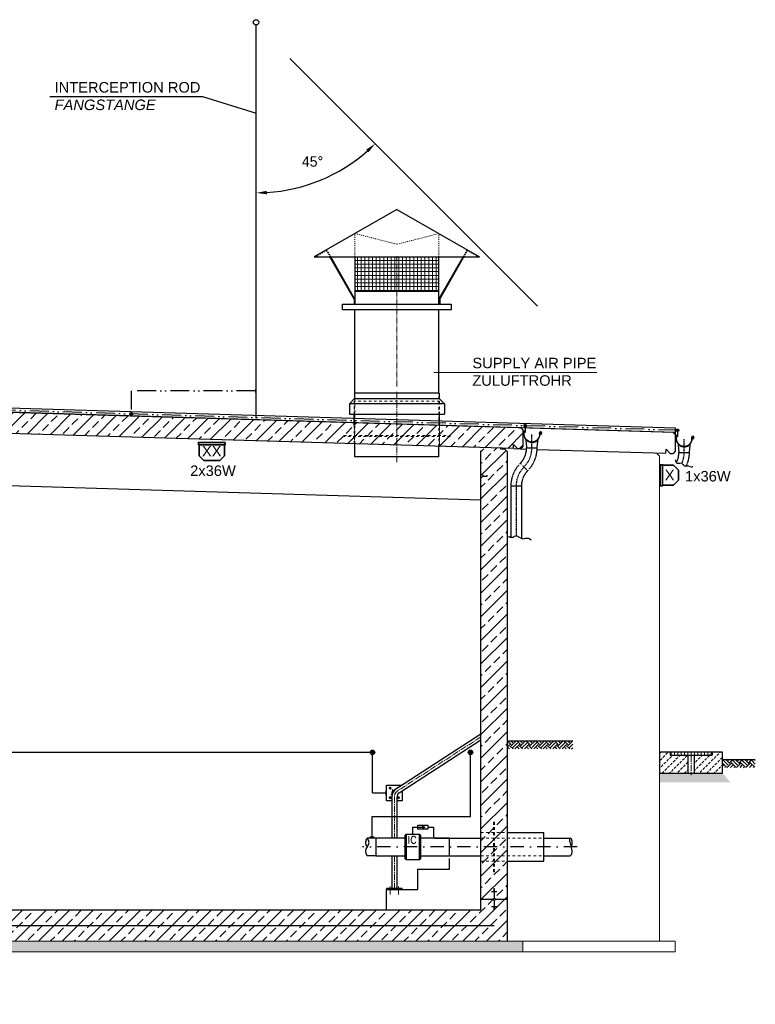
# Model space of a CAD drawing. Header units: millimetres. Extents: x -34778 to 7823654, y -4566 to 50989.
# Tile 24 of 29: x 6108 to 13112, y 31440 to 40819. Entities that reach past the tile are written whole.
import ezdxf

# ---------------------------------------------------------------- set-up
doc = ezdxf.new("R2010")
doc.units = ezdxf.units.MM
for name, pattern in [('ACAD_ISO12W100', [21, 12, -3, 0, -3, 0, -3]), ('DASHDOT', [25.4, 12.7, -6.35, 0, -6.35]), ('HIDDEN', [9.525, 6.35, -3.175]), ('JIS_02_1.0', [2, 1, -1]), ('MITTE2', [28.575, 19.05, -3.175, 3.175, -3.175])]:
    doc.linetypes.add(name, pattern=pattern)
for name, color, linetype, lineweight in [('Beleuchtung', 5, 'ACAD_ISO12W100', 35), ('Bemaßung', 7, 'Continuous', 9), ('verz. Bandstahl 30x3_5mm auf Putz', 1, 'GRENZE1', 35), ('verz. Bandstahl 30x3_5mm im Beton', 5, 'GRENZE1', 35), ('verz. Rundstahl 8mm', 6, 'ACAD_ISO12W100', 35)]:
    doc.layers.add(name, color=color, linetype=linetype, lineweight=lineweight)
for name, color, linetype in [('Beschriftung', 7, 'Continuous'), ('P-MU150AUSL', 7, 'Continuous'), ('P-MU200EINL', 7, 'Continuous'), ('P-MU250AUSL1', 7, 'Continuous')]:
    doc.layers.add(name, color=color, linetype=linetype)
doc.styles.add('LBB3.5M1000', font='isocp.shx', dxfattribs={"height": 3.5})
doc.styles.add('ROMANS', font='ROMANS', dxfattribs={"height": 0.2})
doc.linetypes.add('GRENZE1', pattern='A,6.35,-2.54,[133,ltypeshp.shx,S=2.54,R=0,X=-2.54,Y=0],-2.54,25.4', length=36.83)
doc.dimstyles.new('DIN', dxfattribs={"dimtxt": 2.5, "dimasz": 2.5, "dimexe": 1.25, "dimexo": 0.625, "dimtad": 1, "dimtih": 1, "dimdec": 4, "dimdsep": 46, "dimlunit": 6, "dimtxsty": 'Standard', "dimcen": 2.5, "dimadec": 0, "dimazin": 0, "dimtfac": 1, "dimtdec": 4, "dimtmove": 0, "dimatfit": 3, "dimfxl": 0, "dimtvp": 1, "dimtolj": 1, "dimtzin": 0, "dimarcsym": 0})

# ---------------------------------------------------------------- blocks, each defined once
blk = doc.blocks.new('*D15')
at = {"layer": 'Bemaßung', "color": 0, "lineweight": -2, "transparency": 16777216}
blk.add_arc((8360.7, 40769), 1599.8, 273.58204, 311.41796, dxfattribs=at)
at = {"layer": 'Bemaßung', "color": 0, "lineweight": -3, "transparency": 16777216}
for points in [[(9407.6, 39581.5), (9430.4, 39557.2), (9491.9, 39637.8)], [(8461.2, 39155.7), (8460.1, 39189), (8360.7, 39169.2)]]:
    blk.add_solid(points, dxfattribs=at)
at = {"layer": 'DEFPOINTS', "color": 0, "lineweight": -3, "transparency": 16777216}
for p in [(8360.7, 40769.1), (8679.7, 40450), (9160.6, 39383.6), (11039.7, 38090), (8360.7, 37028)]:
    blk.add_point(p, dxfattribs=at)
at = {"layer": 'Bemaßung', "color": 0, "transparency": 16777216, "insert": (8896, 39467.9), "char_height": 100, "attachment_point": 5}
blk.add_mtext('\\A1;45°', dxfattribs=at)

msp = doc.modelspace()

# ---------------------------------------------------------------- hatches: boundary and pattern name
at = {"lineweight": 5}
h = msp.add_hatch(dxfattribs=at)
h.set_pattern_fill('ANSI37', color=256, scale=11.248594, angle=45, style=0)
h.set_pattern_definition([(90, (44466.887, -1509.316), (35.714286, 6e-15), []), (7e-15, (44466.887, -1509.316), (6e-15, -35.714286), [])])
h.paths.add_polyline_path([(10100, 38560.609), (9300, 38560.609), (9300, 38233.255), (10100, 38233.255)])
h = msp.add_hatch(dxfattribs=at)
h.set_pattern_fill('ANSI33', color=256, scale=25)
h.set_pattern_definition([(45, (6100, 37018.29), (-112.2532, 112.2532), []), (45, (6212.25, 37018.29), (-112.2532, 112.2532), [79.375, -39.6875])])
h.paths.add_polyline_path([(-150, 37242.661), (-130.009, 37262.061), (10879.942, 36931.763), (10899.933, 36911.163), (10899.933, 36750.425), (10879.942, 36731.024), (10850, 36731.923), (10810, 36773.123), (10810, 36733.123), (-130.009, 37061.323), (-150, 37081.923)])
h = msp.add_hatch(dxfattribs=at)
h.set_pattern_fill('ANSI33', color=256, scale=25)
h.set_pattern_definition([(45, (5375, 34272.02), (-112.253, 112.253), []), (45, (5487.25, 34272.02), (-112.253, 112.253), [79.375, -39.6875])])
h.paths.add_polyline_path([(0, 35460.423), (250, 35460.423), (250, 37019.923), (230.009, 37040.522), (190.027, 37041.722), (190.327, 37051.713), (60.273, 37055.615), (59.973, 37045.624), (19.991, 37046.823), (0, 37027.423)])
h.paths.add_polyline_path([(250, 34450.423), (0, 34450.423), (0, 32040.423), (3385, 32040.423), (3385, 31540.423), (5085, 31540.423), (5085, 32040.423), (10750, 32040.423), (10750, 36704.923), (10730.009, 36725.522), (10690.027, 36726.722), (10690.327, 36736.713), (10560.273, 36740.615), (10559.973, 36730.624), (10519.991, 36731.823), (10500, 36712.423), (10500, 32340.423), (4865, 32340.423), (4865, 32310.423), (4835, 32310.423), (4835, 31840.423), (3635, 31840.423), (3635, 32310.423), (3605, 32310.423), (3605, 32340.423), (250, 32340.423)])
h = msp.add_hatch()
h.set_pattern_fill('EARTH', color=256, scale=10, angle=45)
h.set_pattern_definition([(45, (-2650, 58026.24), (7e-15, 89.80256), [63.5, -63.5]), (45, (-2666.84, 58043.075), (7e-15, 89.80256), [63.5, -63.5]), (45, (-2683.676, 58059.913), (7e-15, 89.80256), [63.5, -63.5]), (135, (-2683.676, 58071.14), (-89.80256, 7e-15), [63.5, -63.5]), (135, (-2666.84, 58087.977), (-89.80256, 7e-15), [63.5, -63.5]), (135, (-2650, 58104.815), (-89.80256, 7e-15), [63.5, -63.5])])
h.paths.add_polyline_path([(10750, 33949.923), (11373.988, 33949.923), (11373.988, 33872.58), (10750, 33872.58)])
h = msp.add_hatch(dxfattribs=at)
h.set_pattern_fill('ANSI31', color=256, scale=10, angle=45)
h.set_pattern_definition([(90, (12500, 33827.423), (-31.75, 5e-15), [])])
h.paths.add_polyline_path([(12301, 33812.423), (12699, 33812.423), (12699, 33842.423), (12301, 33842.423)])
h = msp.add_hatch()
h.set_pattern_fill('EARTH', color=256, scale=10, angle=45)
h.set_pattern_definition([(45, (-599.793, 57811.844), (7e-15, 89.80256), [63.5, -63.5]), (45, (-616.63, 57828.68), (7e-15, 89.80256), [63.5, -63.5]), (45, (-633.47, 57845.52), (7e-15, 89.80256), [63.5, -63.5]), (135, (-633.47, 57856.745), (-89.80256, 7e-15), [63.5, -63.5]), (135, (-616.63, 57873.58), (-89.80256, 7e-15), [63.5, -63.5]), (135, (-599.793, 57890.42), (-89.80256, 7e-15), [63.5, -63.5])])
h.paths.add_polyline_path([(12800, 33772.423), (13111.994, 33772.423), (13111.994, 33695.08), (12800, 33695.08)])
h = msp.add_hatch(color=256)
h.dxf.hatch_style = 1
h.paths.add_polyline_path([(9965.761, 33127.081), (9945.674, 33115.484), (9945.674, 33138.678)])
at = {"layer": 'Bemaßung', "lineweight": 5}
h = msp.add_hatch(dxfattribs=at)
h.set_pattern_fill('GRAVEL', color=256)
h.set_pattern_definition([(228.0127875, (10968.288, 59626.1375), (-203.20000002, -228.59999999), [3.417214, -338.304836]), (184.969741, (10966.002, 59623.5975), (304.79999988, 25.400001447), [5.864047, -580.54049]), (132.510447, (10960.16, 59623.0895), (254.00000011, -279.3999999), [4.134815, -409.347228]), (267.273689, (10950.254, 59616.7395), (25.400000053, 508), [5.340045, -528.664374]), (292.833654, (10950, 59611.4055), (-127.00000001, 304.799999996), [5.236337, -518.398077]), (357.273689, (10952.032, 59606.5795), (-508, 25.400000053), [5.340045, -528.664374]), (37.6942405, (10957.366, 59606.3255), (-330.199999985, -254.00000002), [7.061937, -699.131153]), (72.2553284, (10962.954, 59610.6435), (177.800000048, 558.799999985), [6.667195, -660.052566]), (121.4295656, (10964.986, 59616.9935), (-203.20000003, 330.19999998), [5.35813, -530.455457]), (175.236358, (10962.192, 59621.5655), (279.4, -25.40000004), [6.117133, -299.73937]), (222.3974378, (10956.096, 59622.0735), (-304.79999999, -279.40000001), [7.91078, -783.167725]), (138.814075, (10975.4, 59616.4855), (-177.8, 152.40000001), [2.700045, -267.305658]), (171.4692344, (10973.368, 59618.2635), (330.20000001, -50.79999994), [5.13682, -508.54639]), (225, (10968.288, 59619.026), (-4e-15, -25.4), [3.592093, -32.32893]), (203.19859, (10966.51, 59622.0735), (127, 50.8), [1.934413, -191.506224]), (291.80141, (10964.732, 59621.3115), (-25.4, 76.2), [2.735656, -134.04753]), (30.963757, (10965.748, 59618.7715), (76.2, 50.8), [4.443197, -143.662982]), (161.56505, (10969.558, 59621.0575), (50.8, -25.4), [3.212871, -77.10898]), (16.3895403, (10950, 59621.3115), (254, 76.2), [4.50088, -445.588267]), (70.346176, (10954.318, 59622.5815), (-101.60000001, -279.4), [3.77599, -373.822157]), (293.19859, (10969.558, 59626.1375), (-50.8, 127), [3.8688, -189.571836]), (343.6104597, (10971.082, 59622.5815), (-254.000000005, 76.19999998), [4.50088, -445.588267]), (339.443955, (10950, 59605.5635), (-127, 50.8), [4.340352, -212.677343]), (294.7751406, (10954.064, 59604.0395), (-127.00000015, 279.39999993), [3.63672, -360.035934]), (66.80141, (10969.812, 59600.7375), (50.8, 127), [3.8688, -189.571836]), (17.3540246, (10971.336, 59604.2935), (-330.19999999, -101.60000002), [4.257827, -421.52376]), (69.443955, (10957.366, 59600.7375), (-50.8, -127), [2.170176, -214.84752]), (101.309932, (10968.288, 59600.7375), (-25.4, 101.6), [1.295146, -128.21995]), (165.963757, (10968.034, 59602.0075), (76.2, -25.4), [5.236337, -99.490546]), (186.009006, (10962.954, 59603.2775), (254, 25.40000001), [4.85267, -480.413649]), (303.690068, (10965.748, 59616.4855), (-25.4, 50.8), [3.66324, -87.917764]), (353.1572266, (10967.78, 59613.4375), (431.800000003, -50.799999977), [6.395568, -633.16009]), (60.945396, (10974.13, 59612.6755), (-101.6, -177.8), [2.615082, -258.893923]), (90, (10975.4, 59614.962), (-25.4, 25.4), [1.524, -23.876]), (120.256437, (10962.446, 59604.0395), (101.59999999, -177.80000001), [3.52867, -349.339408]), (48.0127875, (10960.668, 59607.0875), (203.20000002, 228.59999999), [6.83443, -334.887622]), (0, (10965.24, 59612.168), (25.4, 25.4), [6.604, -18.796]), (325.3048465, (10971.844, 59612.1675), (254.0000001, -177.79999986), [4.016096, -397.593167]), (254.054604, (10975.146, 59609.8815), (-25.4, -101.6), [3.69829, -181.2165]), (207.6459754, (10974.13, 59606.3255), (-482.600000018, -253.999999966), [6.02145, -596.124644]), (175.4260787, (10968.796, 59603.5315), (-330.2, 25.4), [6.370295, -630.658465])])
h.paths.add_polyline_path([(12800, 33642.423), (12874.183, 33555.394), (12200, 33555.394), (12200, 33642.423)])
at = {"layer": 'Beschriftung', "lineweight": 5}
h = msp.add_hatch(dxfattribs=at)
h.set_pattern_fill('BETON_UNBEWEHRT', color=256, scale=200, pattern_type=2)
h.set_pattern_definition([(45, (35.355, 57868.74), (-35.35534, 35.35534), [25, -12.5])])
h.paths.add_polyline_path([(12700, 33842.423), (12700, 33812.423), (12670, 33812.423), (12530.15, 33812.423), (12530.15, 33642.423), (12800, 33642.423), (12800, 33842.423)])
h.paths.add_polyline_path([(12300, 33812.423), (12300, 33842.423), (12200, 33842.423), (12200, 33642.423), (12469.85, 33642.423), (12469.85, 33812.423), (12330, 33812.423)])
h = msp.add_hatch(dxfattribs=at)
h.set_pattern_fill('BETON_UNBEWEHRT', color=256, scale=200, angle=90, pattern_type=2)
h.set_pattern_definition([(135, (-3e-11, 77202.46), (-35.35534, -35.35534), [25, -12.5])])
h.paths.add_polyline_path([(3385, 32040.423), (-150, 32040.423), (-150, 31940.423), (3385, 31940.423)])
h.paths.add_polyline_path([(5085, 31540.423), (3385, 31540.423), (3385, 31440.423), (5085, 31440.423)])
h.paths.add_polyline_path([(10900, 32040.423), (5085, 32040.423), (5085, 31940.423), (10900, 31940.423)])
at = {"layer": 'verz. Bandstahl 30x3_5mm auf Putz', "lineweight": -3}
h = msp.add_hatch(color=256, dxfattribs=at)
h.dxf.hatch_style = 1
edge = h.paths.add_edge_path()
edge.add_arc((9466.394, 33840.423), 21.435, 180, 540, ccw=False)
h = msp.add_hatch(color=256, dxfattribs=at)
h.dxf.hatch_style = 1
edge = h.paths.add_edge_path()
edge.add_arc((10400, 33840.423), 21.435, 180, 540, ccw=False)
at = {"layer": 'verz. Rundstahl 8mm', "lineweight": -3}
h = msp.add_hatch(color=256, dxfattribs=at)
h.dxf.hatch_style = 1
edge = h.paths.add_edge_path()
edge.add_arc((7169.554, 37064.058), 12.43, 0, 360)
h = msp.add_hatch(color=256, dxfattribs=at)
h.dxf.hatch_style = 1
edge = h.paths.add_edge_path()
edge.add_arc((10920.284, 36950.836), 12.43, 180, 540, ccw=False)
h = msp.add_hatch(color=256, dxfattribs=at)
h.dxf.hatch_style = 1
edge = h.paths.add_edge_path()
edge.add_arc((12370.284, 36908.536), 12.43, 180, 540, ccw=False)

# ---------------------------------------------------------------- linework, layer by layer
for p, q in [((9700, 39010.553), (8912.598, 38560.609)), ((9700, 39010.553), (10487.402, 38560.609)), ((8912.598, 38560.609), (10487.402, 38560.609)), ((9293.251, 38156.36), (9062.251, 38560.609)), ((9300, 38157.735), (9069.786, 38560.609)), ((9300, 38560.609), (9300, 38110.666)), ((10100, 38110.666), (10100, 38560.609)), ((10100, 38157.735), (10330.214, 38560.609)), ((10106.749, 38156.36), (10337.749, 38560.609)), ((9300, 38233.255), (10100, 38233.255)), ((9293.251, 38156.36), (9293.251, 38110.666)), ((10106.749, 38156.36), (10106.749, 38110.666)), ((9300, 37260.709), (9300, 38054.423)), ((10100, 37260.709), (10100, 38054.423)), ((-144.641, 37306.173), (12349.933, 36932.235)), ((12329.942, 36888.263), (-130.009, 37262.061)), ((9297, 37260.709), (9297, 37210.709)), ((10103, 37260.709), (9297, 37260.709)), ((10103, 37260.709), (10103, 37210.709)), ((1456.5, 37221.469), (12349.933, 36890.125)), ((12349.933, 36888.128), (1456.5, 37219.468)), ((9297, 37210.709), (9247, 37160.709)), ((9247, 37160.709), (9247, 37060.709)), ((10153, 37160.709), (9247, 37160.709)), ((9297, 37210.709), (10103, 37210.709)), ((10103, 37210.709), (10153, 37160.709)), ((10153, 37160.709), (10153, 37060.709)), ((10810, 36733.123), (-155.001, 37062.073)), ((9247, 37060.709), (10153, 37060.709)), ((9293.5, 36954.423), (9293.5, 37060.709)), ((10106.5, 36954.423), (10106.5, 37060.709)), ((10899.933, 36911.163), (10879.942, 36931.763)), ((10899.933, 36911.163), (10899.933, 36750.425)), ((10899.933, 36911.163), (10899.933, 36911.163)), ((12329.942, 36888.263), (12349.933, 36868.862)), ((12349.933, 36932.235), (12349.933, 36708.124)), ((9300, 36654.423), (9300, 36778.423)), ((10810, 36733.123), (10810, 36773.123)), ((10810, 36773.123), (10850, 36731.923)), ((10100, 36654.423), (10100, 36754.423)), ((10500, 32340.423), (10500, 36712.423)), ((10690.027, 36726.722), (10690.327, 36736.713)), ((10730.009, 36725.522), (10690.027, 36726.722)), ((10730.009, 36725.522), (10730.309, 36735.513)), ((10750, 36704.923), (10730.009, 36725.522)), ((10750, 36704.923), (10750, 32040.423)), ((10810, 36733.123), (10934.341, 36729.392)), ((10879.942, 36731.024), (10850, 36731.923)), ((10879.942, 36731.024), (10899.933, 36750.425)), ((11034.309, 36726.393), (12260, 36689.623)), ((12180.009, 36682.04), (12179.709, 36692.031)), ((12180.009, 36682.04), (12200, 36662.64)), ((12260, 36689.623), (12262.398, 36729.551)), ((12262.398, 36729.551), (12300, 36688.423)), ((12300, 36688.423), (12329.942, 36687.524)), ((12349.933, 36708.124), (12329.942, 36687.524)), ((10100, 36654.423), (9300, 36654.423)), ((10500, 36242.423), (250, 36549.923)), ((10519.991, 36472.323), (10500, 36452.923)), ((10519.991, 36472.323), (10520.291, 36482.314)), ((10519.991, 36472.323), (10559.973, 36471.124)), ((10559.973, 36471.124), (10560.273, 36481.115)), ((9661.886, 33474.442), (10500, 34016.423)), ((9721.999, 33455.796), (10500, 33958.904)), ((10750, 33949.923), (11373.988, 33949.923)), ((12300, 33842.423), (12300, 33812.423)), ((12300, 33812.423), (12330, 33812.423)), ((12469.85, 33812.423), (12469.85, 33642.423)), ((12530.15, 33812.423), (12530.15, 33642.423)), ((12700, 33812.423), (12670, 33812.423)), ((12700, 33842.423), (12700, 33812.423)), ((12800, 33772.423), (13111.994, 33772.423)), ((9650.85, 33413.81), (9650.85, 33024.128)), ((9699.15, 33413.81), (9699.15, 33024.128)), ((9850, 33062.478), (9850, 33127.081)), ((9850, 33127.081), (9945.674, 33127.081)), ((9993.963, 33127.081), (10048.288, 33127.081)), ((10048.288, 33127.081), (10048.288, 33024.128)), ((9650.85, 32855.828), (9650.85, 32544.423)), ((9699.15, 32855.828), (9699.15, 32544.423)), ((10200, 32728.126), (10200, 32828.066)), ((9900, 32534.423), (9900, 32728.423)), ((9900, 32728.126), (10200, 32728.126)), ((9600, 32340.423), (9600, 32534.423)), ((9600, 32534.423), (9900, 32534.423)), ((10650, 32511.917), (10600, 32511.917)), ((10630, 32540.076), (10620, 32540.076)), ((10630, 32536.556), (10620, 32536.556)), ((10630, 32533.036), (10620, 32533.036)), ((10630, 32529.516), (10620, 32529.516)), ((10630, 32525.996), (10620, 32525.996)), ((10630, 32522.476), (10620, 32522.476)), ((10630, 32518.957), (10620, 32518.957)), ((10630, 32515.437), (10620, 32515.437)), ((10625, 32540.423), (10625, 32450.775)), ((10500, 32440.423), (10614.647, 32440.423)), ((10650, 32368.929), (10600, 32368.929)), ((10630, 32365.409), (10620, 32365.409)), ((10630, 32361.889), (10620, 32361.889)), ((10630, 32358.369), (10620, 32358.369)), ((10625, 32430.07), (10625, 32340.423)), ((10635.353, 32440.423), (10750, 32440.423)), ((4515, 32340.423), (10500, 32340.423)), ((10630, 32354.849), (10620, 32354.849)), ((10630, 32351.329), (10620, 32351.329)), ((10630, 32347.809), (10620, 32347.809)), ((10630, 32344.289), (10620, 32344.289)), ((10630, 32340.769), (10620, 32340.769))]:
    msp.add_line(p, q)
at = {"linetype": 'JIS_02_1.0', "lineweight": 18, "ltscale": 10}
for p, q in [((9300, 38560.609), (9300, 38781.982)), ((9300, 38781.982), (9700, 38680.09)), ((9700, 38680.09), (10100, 38781.982)), ((10100, 38560.609), (10100, 38781.982)), ((9028.707, 38619.311), (8925.979, 38560.609)), ((9062.251, 38560.609), (9028.446, 38619.162)), ((9069.786, 38560.609), (9031.094, 38628.321)), ((10330.214, 38560.609), (10368.906, 38628.321)), ((10337.749, 38560.609), (10371.554, 38619.162)), ((10371.293, 38619.311), (10474.021, 38560.609))]:
    msp.add_line(p, q, dxfattribs=at)
at = {"linetype": 'MITTE2', "lineweight": 18, "ltscale": 3}
for p, q in [((9700, 37324.427), (9700, 38564.993)), ((9700, 36604.423), (9700, 37274.427)), ((10500, 33987.663), (9708.885, 33476.076)), ((9654.07, 33486.53), (9666.591, 33467.167)), ((9654.694, 33441.032), (9642.633, 33433.233)), ((9675, 33413.81), (9675, 33024.128)), ((9675, 32855.828), (9675, 32544.423))]:
    msp.add_line(p, q, dxfattribs=at)
at = {"linetype": 'JIS_02_1.0', "lineweight": 18, "ltscale": 7}
msp.add_line((10474.021, 38560.609), (10477.315, 38566.373), dxfattribs=at)
msp.add_line((10474.021, 38560.609), (10477.315, 38566.373), dxfattribs=at)
at = {"linetype": 'JIS_02_1.0', "lineweight": 18, "ltscale": 25}
for p, q in [((9300, 36778.423), (9300, 37260.709)), ((10100, 36754.423), (10100, 37260.709)), ((10106.5, 37184.423), (9293.5, 37184.423)), ((9293.5, 37060.709), (9293.5, 37184.423)), ((9296.5, 37184.423), (9296.5, 36778.528)), ((10103.5, 37184.423), (10103.5, 36754.318)), ((10106.5, 37060.709), (10106.5, 37184.423)), ((9293.5, 36954.423), (9293.5, 36778.618)), ((10106.5, 36954.423), (10106.5, 36754.228)), ((10620, 33176.478), (10620, 32703.478)), ((10630, 33176.478), (10620, 33176.478)), ((10630, 33176.478), (10630, 32703.478)), ((10500, 33076.478), (10750, 33076.478)), ((10500, 33024.128), (11100, 33024.128)), ((10500, 32855.828), (11100, 32855.828)), ((10500, 32803.478), (10750, 32803.478)), ((10630, 32703.478), (10620, 32703.478))]:
    msp.add_line(p, q, dxfattribs=at)
at = {"linetype": 'DASHDOT', "ltscale": 0.2}
for p, q in [((10984.591, 36739.528), (10984.591, 36867.491)), ((12434.591, 36697.228), (12434.591, 36825.19)), ((10834.483, 36377.136), (10834.483, 35902.291))]:
    msp.add_line(p, q, dxfattribs=at)
at = {"linetype": 'HIDDEN', "ltscale": 0.5}
for p, q in [((10926.352, 36819.407), (10934.591, 36739.528)), ((11034.591, 36739.528), (11043.567, 36820.314)), ((12376.352, 36777.106), (12384.591, 36697.228)), ((12484.591, 36697.228), (12493.567, 36778.013)), ((10934.591, 36739.528), (11034.591, 36739.528)), ((12384.591, 36697.228), (12484.591, 36697.228)), ((10874.181, 36593.688), (10944.892, 36522.977)), ((10884.483, 36377.136), (10784.483, 36377.136)), ((10784.483, 36377.136), (10784.483, 35889.407)), ((10884.483, 36377.136), (10884.483, 35880.88))]:
    msp.add_line(p, q, dxfattribs=at)
at = {"lineweight": 5}
for p, q in [((12200, 36662.64), (12200, 32040.423)), ((5085, 32040.423), (10900, 32040.423)), ((10900, 32040.423), (10900, 31940.423)), ((10900, 32040.423), (12350, 32040.423)), ((12350, 32040.423), (12350, 31940.423)), ((10900, 31940.423), (5085, 31940.423)), ((12350, 31940.423), (10900, 31940.423))]:
    msp.add_line(p, q, dxfattribs=at)
at = {"linetype": 'MITTE2', "lineweight": 5, "ltscale": 3}
msp.add_line((12500, 33807.717), (12500, 33623.406), dxfattribs=at)
at = {"linetype": 'MITTE2', "lineweight": 18}
for p, q in [((9635, 32562.6), (9635, 32483.891)), ((9715, 32562.6), (9715, 32483.891))]:
    msp.add_line(p, q, dxfattribs=at)
for points in [[(8355.678, 40769.139), (8355.678, 37027.956), (8360.678, 37027.956), (8360.678, 40769.139)], [(9182.565, 38110.666), (10217.435, 38110.666), (10217.435, 38054.423), (9182.565, 38054.423), (9182.565, 38110.666)], [(9650.85, 33379.163), (9600, 33379.163), (9600, 33529.163), (9746.506, 33529.163)], [(9750, 33473.904), (9750, 33379.163), (9699.15, 33379.163)]]:
    msp.add_lwpolyline(points)
at = {"linetype": 'JIS_02_1.0', "lineweight": 18, "ltscale": 25}
msp.add_lwpolyline([(10206.5, 36849.423), (9193.5, 36849.423), (9193.5, 36859.423), (10206.5, 36859.423)], close=True, dxfattribs=at)
for points in [[(10908.091, 36867.491), (10910.031, 36855.464, 1), (11059.151, 36879.518, -2.6392636), (11067.52, 36872.659), (11067.224, 36872.672), (11066.951, 36872.82), (11066.873, 36872.961), (11066.844, 36873.175), (11066.992, 36873.477), (11070.691, 36878.313), (11068.731, 36880.085), (11062.796, 36872.444), (11062.587, 36871.893), (11062.636, 36870.687), (11062.743, 36870.11), (11062.853, 36869.7), (11063.216, 36869.241, 3.61839324), (11055.12, 36878.867, -1), (10914.061, 36856.114), (10912.226, 36867.491), (10912.226, 36893.644, -0.66817864), (10914.549, 36894.607), (10921.848, 36887.307), (10924.735, 36890.194), (10915.06, 36899.869, 0.66817864), (10908.091, 36896.982)], [(12358.091, 36825.19), (12360.031, 36813.163, 1), (12509.151, 36837.217, -2.6392636), (12517.52, 36830.358), (12517.224, 36830.372), (12516.951, 36830.519), (12516.873, 36830.661), (12516.844, 36830.874), (12516.992, 36831.177), (12520.691, 36836.013), (12518.731, 36837.785), (12512.796, 36830.143), (12512.587, 36829.593), (12512.636, 36828.387), (12512.743, 36827.809), (12512.853, 36827.4), (12513.216, 36826.94, 3.61839324), (12505.12, 36836.567, -1), (12364.061, 36813.813), (12362.226, 36825.19), (12362.226, 36851.344, -0.66817864), (12364.549, 36852.306), (12371.848, 36845.007), (12374.735, 36847.894), (12365.06, 36857.569, 0.66817864), (12358.091, 36854.682)]]:
    msp.add_lwpolyline(points, format="xyb", close=True)
at = {"linetype": 'DASHDOT', "ltscale": 0.2}
msp.add_lwpolyline([(12348.551, 36626.67), (12358.683, 36602.843), (12364.047, 36595.695), (12380.14, 36593.313), (12395.04, 36595.695), (12408.152, 36596.887), (12420.669, 36585.569), (12430.801, 36573.656), (12448.086, 36567.699), (12476.695, 36569.486), (12498.747, 36558.168), (12521.992, 36563.529)], dxfattribs=at)
at = {"lineweight": 25}
msp.add_lwpolyline([(10759.984, 35897.373), (10767.855, 35894.423), (10773.758, 35892.456), (10776.71, 35890.489), (10783.597, 35889.505), (10792.451, 35888.522), (10806.226, 35889.505), (10809.177, 35891.472), (10813.113, 35894.423), (10819.016, 35898.357), (10831.806, 35902.291), (10840.661, 35902.291), (10849.515, 35898.357), (10857.386, 35894.423), (10871.16, 35887.538), (10888.87, 35878.687), (10893.789, 35875.736), (10900.676, 35874.753), (10913.466, 35877.703), (10923.305, 35879.67), (10932.16, 35879.67), (10954.789, 35879.67), (10978.401, 35865.901)], dxfattribs=at)
for points in [[(12200, 33642.423), (12800, 33642.423), (12800, 33842.423), (12200, 33842.423)], [(12301, 33812.423), (12699, 33812.423), (12699, 33842.423), (12301, 33842.423)], [(9993.963, 33108.979), (9897.386, 33108.979), (9897.386, 33145.183), (9993.963, 33145.183)], [(9965.761, 33127.081), (9945.674, 33115.484), (9945.674, 33138.678)], [(9600, 32534.423), (9750, 32534.423), (9750, 32544.423), (9600, 32544.423)]]:
    msp.add_lwpolyline(points, close=True)
at = {"lineweight": 5}
for points in [[(9644.238, 33499.163), (9639.45, 33506.871), (9630.381, 33507.163), (9625.762, 33499.163), (9630.55, 33491.456), (9639.619, 33491.163)], [(9644.238, 33409.163), (9639.45, 33401.456), (9630.381, 33401.163), (9625.762, 33409.163), (9630.55, 33416.871), (9639.619, 33417.163)], [(9705.762, 33409.163), (9710.55, 33401.456), (9719.619, 33401.163), (9724.238, 33409.163), (9719.45, 33416.871), (9710.381, 33417.163)]]:
    msp.add_lwpolyline(points, close=True, dxfattribs=at)
msp.add_lwpolyline([(9709.554, 33505.268), (9710.55, 33506.871), (9712.111, 33506.921)], dxfattribs=at)
for centre, radius in [((8358.178, 40794.014), 25), ((10625, 32440.423), 10.353)]:
    msp.add_circle(centre, radius)
for centre, radius in [((9635, 33499.163), 10), ((9635, 33499.163), 5.25), ((9635, 33409.163), 10), ((9635, 33409.163), 5.25), ((9715, 33409.163), 10), ((9715, 33409.163), 5.25)]:
    msp.add_circle(centre, radius, dxfattribs=at)
at = {"linetype": 'HIDDEN', "ltscale": 0.5}
for centre, radius, start, end in [((10728.341, 36739.528), 206.25, 315, 0), ((10728.341, 36739.528), 306.25, 315, 0), ((12178.341, 36697.228), 206.25, 332.0167428, 0), ((12178.341, 36697.228), 306.25, 335.0820359, 0), ((11090.733, 36377.136), 306.25, 135, 180), ((11090.733, 36377.136), 206.25, 135, 180)]:
    msp.add_arc(centre, radius, start, end, dxfattribs=at)
at = {"linetype": 'DASHDOT', "ltscale": 0.2}
for centre, start, end in [((10728.341, 36739.528), 315, 0), ((12178.341, 36697.228), 336.0019375, 0), ((11090.733, 36377.136), 135, 180)]:
    msp.add_arc(centre, 256.25, start, end, dxfattribs=at)
for centre, radius, end in [((9749.15, 33413.81), 98.3, 180), ((9675, 33454.163), 24.15, 212.824649), ((9749.15, 33413.81), 50, 180)]:
    msp.add_arc(centre, radius, 122.8894022, end)
at = {"lineweight": 5}
msp.add_arc((9715, 33499.163), 10, 86.8229882, 158.9558163, dxfattribs=at)
at = {"linetype": 'MITTE2', "lineweight": 18, "ltscale": 3}
msp.add_arc((9749.15, 33413.81), 74.15, 122.8894022, 180, dxfattribs=at)
at = {"lineweight": -3}
for centre, start, end in [((9460.933, 32982.053), 135.9405322, 224.0594678), ((9373.974, 32982.053), 315.9405322, 44.0594678), ((9460.933, 32897.903), 135.9405322, 224.0594678)]:
    msp.add_arc(centre, 60.504, start, end, dxfattribs=at)
at = {"layer": 'Beleuchtung', "linetype": 'Continuous', "ltscale": 10}
for p, q in [((8058.07, 36770.93), (7816.348, 36770.93)), ((12229.696, 36385.43), (12229.696, 36574.235)), ((12334.541, 36574.235), (12229.696, 36574.235)), ((12380.739, 36528.037), (12334.541, 36574.235)), ((12380.739, 36431.628), (12380.739, 36528.037)), ((12334.541, 36385.43), (12380.739, 36431.628)), ((12229.696, 36385.43), (12334.541, 36385.43))]:
    msp.add_line(p, q, dxfattribs=at)
for points in [[(8064.531, 36793.173), (7809.887, 36793.173), (7809.887, 36770.93), (8064.531, 36770.93)], [(12207.453, 36379.14), (12207.453, 36580.524), (12229.696, 36580.524), (12229.696, 36379.14)]]:
    msp.add_lwpolyline(points, close=True, dxfattribs=at)
msp.add_lwpolyline([(8058.07, 36770.93), (8058.07, 36666.085), (8011.872, 36619.887), (7862.546, 36619.887), (7816.348, 36666.085), (7816.348, 36770.93)], dxfattribs=at)
at = {"layer": 'Bemaßung'}
msp.add_line((8679.67, 40450.022), (11039.672, 38090.02), dxfattribs=at)
at = {"layer": 'Beschriftung'}
for p, q in [((6393.988, 40088.44), (7847.175, 40088.44)), ((7847.175, 40088.44), (8358.093, 39928.786))]:
    msp.add_line(p, q, dxfattribs=at)
at = {"layer": 'Beschriftung', "lineweight": 5}
msp.add_line((10051.79, 37458.105), (11604.371, 37458.105), dxfattribs=at)
at = {"layer": 'P-MU150AUSL', "linetype": 'Continuous', "ltscale": 10}
for p, q in [((9500, 33024.128), (9417.454, 33024.128)), ((9786.5, 33062.478), (9786.5, 32817.478)), ((9913.5, 32939.978), (9913.5, 33062.478)), ((10060, 33024.128), (10500, 33024.128)), ((10750, 33076.478), (11100, 33076.478)), ((11100, 32803.478), (11100, 33076.478)), ((11100, 33024.128), (11348.982, 33024.128)), ((9913.5, 32817.478), (9913.5, 32939.978)), ((9500, 32855.828), (9417.454, 32855.828)), ((10060, 32855.828), (10500, 32855.828)), ((11100, 32855.828), (11348.982, 32855.828)), ((10750, 32803.478), (11100, 32803.478))]:
    msp.add_line(p, q, dxfattribs=at)
for points in [[(9776.5, 33024.128), (9500, 33024.128), (9500, 32855.828), (9776.5, 32855.828)], [(9923.5, 32939.978), (9923.5, 32827.478), (9913.5, 32817.478), (9786.5, 32817.478), (9776.5, 32827.478), (9776.5, 33052.478), (9786.5, 33062.478), (9913.5, 33062.478), (9923.5, 33052.478), (9923.5, 32939.978)], [(9923.5, 32855.828), (10200, 32855.828), (10200, 33024.128), (9923.5, 33024.128)]]:
    msp.add_lwpolyline(points, dxfattribs=at)
for centre, major_axis, ratio, start_param, end_param in [((11378.751, 32958.487), (-29.769, 65.64), 0.32393588, 0, 1.57079633), ((11317.878, 32946.336), (31.104, 77.02), 0.51427667, 4.83132871, 6.28318531), ((11317.878, 32932.848), (31.104, -77.02), 0.51427667, 0, 1.57079633)]:
    msp.add_ellipse(centre, major_axis=major_axis, ratio=ratio, start_param=start_param, end_param=end_param, dxfattribs=at)
at = {"layer": 'P-MU200EINL', "linetype": 'DASHDOT', "ltscale": 10}
msp.add_line((11417.277, 32939.978), (9371, 32939.978), dxfattribs=at)
at = {"layer": 'verz. Bandstahl 30x3_5mm auf Putz', "lineweight": -3, "ltscale": 5}
for p, q in [((9466.394, 33840.423), (673.173, 33840.423)), ((9466.394, 33454.163), (9466.394, 33840.423)), ((10400, 33229.776), (10400, 33840.423)), ((9466.394, 33454.163), (9593.396, 33454.163)), ((9593.396, 33475.598), (9593.396, 33432.728)), ((9462.427, 33229.776), (10400, 33229.776)), ((9462.427, 33031.435), (9462.427, 33229.776)), ((9483.862, 33031.435), (9440.992, 33031.435))]:
    msp.add_line(p, q, dxfattribs=at)
for centre in [(9466.394, 33840.423), (10400, 33840.423)]:
    msp.add_circle(centre, 21.435, dxfattribs=at)
at = {"layer": 'verz. Bandstahl 30x3_5mm im Beton', "lineweight": -3, "ltscale": 20}
msp.add_line((125, 32190.423), (10625, 32190.423), dxfattribs=at)
at = {"layer": 'verz. Rundstahl 8mm', "lineweight": -3, "ltscale": 15}
for p, q in [((12370.284, 36908.536), (-119.833, 37282.04)), ((7169.554, 37285.003), (7169.376, 37064.11)), ((8352.732, 37285.003), (7169.554, 37285.003)), ((8352.732, 37300.748), (8352.732, 37269.259)), ((10920.284, 36950.836), (10920.284, 36895.535)), ((12370.284, 36908.536), (12370.284, 36853.235))]:
    msp.add_line(p, q, dxfattribs=at)
at = {"layer": 'verz. Rundstahl 8mm', "lineweight": -3}
for p, q in [((10924.297, 36891.522), (10916.271, 36899.548)), ((12374.297, 36849.222), (12366.271, 36857.247))]:
    msp.add_line(p, q, dxfattribs=at)
for centre in [(7169.554, 37064.058), (10920.284, 36950.836), (12370.284, 36908.536)]:
    msp.add_circle(centre, 12.43, dxfattribs=at)

# ---------------------------------------------------------------- texts
at = {"layer": 'Beleuchtung', "extrusion": (0, 0, -1), "insert": (8030.022, 36759.556), "char_height": 100, "attachment_point": 1, "text_direction": (-1, 0, 0), "style": 'LBB3.5M1000'}
msp.add_mtext_dynamic_manual_height_columns('{\\fArial|b0|i0|c0|p34;XX}', width=199.19797, gutter_width=17.5, heights=[0], dxfattribs=at)
at = {"layer": 'Beleuchtung', "char_height": 100, "attachment_point": 1, "style": 'LBB3.5M1000'}
for s, width, insert in [('{\\fArial|b0|i0|c0|p34;2x36W}', 465.48426, (7730.664, 36572.89)), ('{\\fArial|b0|i0|c0|p34;X}', 105.72821, (12249.973, 36531.631)), ('{\\fArial|b0|i0|c0|p34;1x36W}', 465.48426, (12442.99, 36520.458))]:
    msp.add_mtext_dynamic_manual_height_columns(s, width=width, gutter_width=17.5, heights=[0], dxfattribs=dict(at, insert=insert))
at = {"layer": 'Beschriftung', "char_height": 100, "attachment_point": 1, "style": 'LBB3.5M1000'}
for s, width, insert in [('{\\fArial|b0|i0|c0|p34;INTERCEPTION ROD\\P\\fArial|b0|i1|c0|p34;FANGSTANGE}', 1849.77481, (6439.863, 40224.912)), ('{\\fArial|b0|i0|c0|p34;SUPPLY AIR PIPE\\PZULUFTROHR}', 2052.05298, (10417.848, 37598.808))]:
    msp.add_mtext_dynamic_manual_height_columns(s, width=width, gutter_width=17.5, heights=[0], dxfattribs=dict(at, insert=insert))
at = {"layer": 'P-MU250AUSL1', "linetype": 'Continuous', "ltscale": 10, "style": 'ROMANS'}
msp.add_text('IC', height=70, dxfattribs=at).set_placement((9801.608, 32971.103))

# ---------------------------------------------------------------- dimensions: what is measured, and where the dimension line sits
at = {"layer": 'Bemaßung'}
dim = msp.add_angular_dim_2l(base=(9160.572, 39383.557), line1=((8360.678, 37027.956), (8360.678, 40769.139)), line2=((8679.67, 40450.022), (11039.672, 38090.02)), dimstyle='DIN', override={"dimscale": 10, "dimtxt": 10, "dimasz": 10, "dimexo": 2, "dimgap": 5, "dimdec": 2, "dimsah": 1, "dimtdec": 2, "dimtmove": 2}, dxfattribs=at)
dim.commit()
dim.dimension.update_dxf_attribs({"geometry": '*D15', "text_midpoint": (8896.018, 39467.909), "dimtype": 162})

doc.saveas('drawing.dxf')
